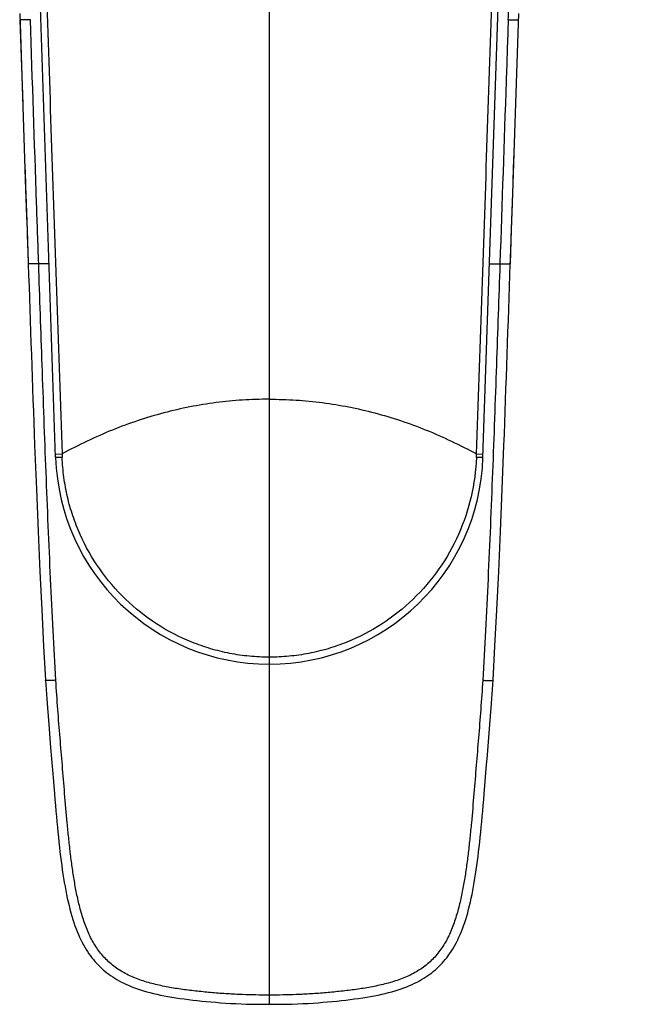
# Model space of a CAD drawing. Header units: millimetres. Extents: x 84 to 582, y -31 to 332.
# Tile 2 of 16: x 169 to 228, y -31 to 63. Entities that reach past the tile are written whole.
import ezdxf

# ---------------------------------------------------------------- set-up
doc = ezdxf.new("R2010")
doc.units = ezdxf.units.MM
doc.header["$LTSCALE"] = 30.734
doc.layers.get('0').update_dxf_attribs({"linetype": 'CONTINUOUS'})

msp = doc.modelspace()

# ---------------------------------------------------------------- linework, layer by layer
at = {"color": 9, "linetype": 'CONTINUOUS'}
for p, q in [((192.9, 104.138), (192.9, -30.992)), ((171.786, 40.047), (170.789, 40.047)), ((214.014, 40.047), (215.012, 40.047)), ((172.401, 21.777), (173.035, 21.797)), ((212.766, 21.797), (213.4, 21.777)), ((213.379, 21.777), (213.396, 21.777))]:
    msp.add_line(p, q, dxfattribs=at)
at = {"color": 7, "linetype": 'CONTINUOUS'}
for p, q in [((172.412, 21.449), (170.413, 80.883)), ((213.389, 21.449), (215.388, 80.883)), ((168.97, 64.047), (169.24, 56.071)), ((168.992, 63.427), (169.264, 55.363)), ((169.24, 56.071), (169.542, 47.169)), ((216.327, 49.194), (216.407, 51.539)), ((169.542, 47.169), (169.631, 44.575)), ((216.127, 43.311), (216.214, 45.86)), ((216.013, 40.029), (216.127, 43.311)), ((215.234, 18.412), (215.397, 22.619)), ((213.814, -7.057), (214.052, -4.154)), ((171.931, -6.367), (172.197, -9.617)), ((213.706, -8.375), (213.814, -7.057)), ((213.604, -9.617), (213.706, -8.375)), ((172.197, -9.617), (172.295, -10.792))]:
    msp.add_line(p, q, dxfattribs=at)
for points in [[(216.214, 45.86), (216.831, 64.047)], [(169.631, 44.575), (169.674, 43.312), (169.788, 40.029)], [(170.403, 22.635), (170.566, 18.425), (170.733, 14.375), (170.903, 10.521), (171.079, 6.856), (171.26, 3.363), (171.447, 0.089)], [(214.354, 0.089), (214.54, 3.361), (214.722, 6.851), (214.897, 10.514), (215.067, 14.364), (215.234, 18.412)], [(171.447, 0.089), (171.503, -0.808), (171.562, -1.692), (171.623, -2.543), (171.686, -3.363), (171.749, -4.154), (171.931, -6.367)], [(214.052, -4.154), (214.115, -3.363), (214.178, -2.543), (214.239, -1.692), (214.298, -0.808), (214.354, 0.089)], [(192.9, -30.992), (193.454, -30.992), (194.019, -30.988), (194.564, -30.98), (195.094, -30.967), (195.612, -30.949), (196.117, -30.926), (196.614, -30.9), (197.099, -30.869), (197.574, -30.836), (198.039, -30.8), (198.495, -30.762), (198.942, -30.721), (199.381, -30.679), (199.814, -30.634), (200.238, -30.586), (200.655, -30.536), (201.064, -30.483), (201.465, -30.428), (201.857, -30.37), (202.24, -30.309), (202.615, -30.245), (202.98, -30.177), (203.336, -30.105), (203.682, -30.03), (204.018, -29.951), (204.342, -29.869), (204.656, -29.784), (204.959, -29.696), (205.253, -29.604), (205.537, -29.509), (205.813, -29.41), (206.08, -29.307), (206.339, -29.201), (206.589, -29.091), (206.831, -28.978), (207.065, -28.861), (207.29, -28.741), (207.507, -28.618), (207.715, -28.492), (207.916, -28.364), (208.11, -28.232), (208.297, -28.098), (208.478, -27.96), (208.654, -27.819), (208.825, -27.674), (208.992, -27.525), (209.154, -27.371), (209.312, -27.212), (209.467, -27.049), (209.618, -26.879), (209.766, -26.704), (209.91, -26.522), (210.052, -26.334), (210.192, -26.138), (210.328, -25.936), (210.462, -25.726), (210.593, -25.508), (210.721, -25.282), (210.846, -25.048), (210.968, -24.806), (211.086, -24.554), (211.202, -24.294), (211.314, -24.024), (211.424, -23.745), (211.53, -23.456), (211.633, -23.156), (211.733, -22.848), (211.83, -22.53), (211.923, -22.203), (212.013, -21.867), (212.1, -21.523), (212.184, -21.172), (212.264, -20.812), (212.341, -20.445), (212.415, -20.069), (212.486, -19.687), (212.555, -19.297), (212.62, -18.9), (212.684, -18.496), (212.745, -18.085), (212.804, -17.666), (212.861, -17.239), (212.917, -16.804), (212.971, -16.359), (213.023, -15.906), (213.074, -15.443), (213.124, -14.971), (213.173, -14.489), (213.221, -13.996), (213.269, -13.493), (213.316, -12.978), (213.364, -12.451), (213.411, -11.911), (213.458, -11.359), (213.506, -10.792), (213.604, -9.617)], [(172.295, -10.792), (172.342, -11.359), (172.39, -11.911), (172.437, -12.451), (172.484, -12.978), (172.532, -13.493), (172.58, -13.996), (172.628, -14.489), (172.677, -14.971), (172.727, -15.443), (172.778, -15.906), (172.83, -16.359), (172.884, -16.804), (172.939, -17.239), (172.996, -17.666), (173.056, -18.085), (173.117, -18.496), (173.18, -18.9), (173.246, -19.297), (173.314, -19.687), (173.385, -20.069), (173.459, -20.445), (173.536, -20.812), (173.617, -21.172), (173.701, -21.523), (173.788, -21.867), (173.878, -22.203), (173.971, -22.53), (174.068, -22.848), (174.168, -23.156), (174.271, -23.456), (174.377, -23.745), (174.487, -24.024), (174.599, -24.294), (174.714, -24.554), (174.833, -24.806), (174.955, -25.048), (175.08, -25.282), (175.208, -25.508), (175.339, -25.726), (175.472, -25.936), (175.609, -26.138), (175.748, -26.334), (175.89, -26.522), (176.035, -26.704), (176.183, -26.879), (176.334, -27.049), (176.488, -27.212), (176.647, -27.371), (176.809, -27.525), (176.975, -27.674), (177.146, -27.819), (177.322, -27.96), (177.504, -28.098), (177.691, -28.232), (177.885, -28.364), (178.086, -28.492), (178.294, -28.618), (178.511, -28.741), (178.736, -28.861), (178.969, -28.978), (179.211, -29.091), (179.462, -29.201), (179.721, -29.307), (179.988, -29.41), (180.264, -29.509), (180.548, -29.604), (180.841, -29.696), (181.145, -29.784), (181.458, -29.869), (181.783, -29.951), (182.118, -30.03), (182.464, -30.105), (182.82, -30.177), (183.186, -30.245), (183.561, -30.309), (183.944, -30.37), (184.336, -30.428), (184.737, -30.483), (185.145, -30.536), (185.562, -30.586), (185.987, -30.634), (186.419, -30.679), (186.859, -30.721), (187.306, -30.762), (187.761, -30.8), (188.226, -30.836), (188.702, -30.869), (189.187, -30.9), (189.683, -30.926), (190.189, -30.949), (190.707, -30.967), (191.237, -30.98), (191.782, -30.988), (192.347, -30.992), (192.9, -30.992)]]:
    msp.add_lwpolyline(points, dxfattribs=at)
at = {"color": 9, "linetype": 'CONTINUOUS'}
for points in [[(172.401, 21.777), (172.402, 21.777), (172.404, 21.777), (172.414, 21.777)], [(213.396, 21.777), (213.399, 21.777), (213.4, 21.777)]]:
    msp.add_lwpolyline(points, dxfattribs=at)
for centre, radius, start, end in [((6320.432, 248.336), 6154.169, 181.939718, 182.1017587), ((-5924.163, 247.971), 6143.694, 357.8979047, 358.0603731), ((193.865, 22.421), 20.84, 181.71549, 182.61878), ((191.731, 22.424), 21.044, 357.39858, 358.2932)]:
    msp.add_arc(centre, radius, start, end, dxfattribs=at)
at = {"color": 7, "linetype": 'CONTINUOUS'}
msp.add_arc((192.9, 22.138), 20.499, 181.92509, 358.07499, dxfattribs=at)
at = {"color": 9, "linetype": 'CONTINUOUS'}
for points, knots in [([(171.057, 80.54), (171.217, 75.645), (171.539, 65.854), (172.028, 51.168), (172.527, 36.482), (172.865, 26.692), (173.035, 21.797)], [0, 0, 0, 0, 0.25, 0.5, 0.75, 1, 1, 1, 1]), ([(212.766, 21.797), (212.936, 26.692), (213.273, 36.482), (213.773, 51.168), (214.262, 65.854), (214.584, 75.645), (214.743, 80.54)], [0, 0, 0, 0, 0.25, 0.5, 0.75, 1, 1, 1, 1]), ([(215.809, 63.454), (215.823, 63.866), (215.851, 64.691), (215.919, 65.926), (216.017, 66.953), (216.134, 67.77), (216.246, 68.379), (216.36, 68.882), (216.467, 69.28), (216.555, 69.577), (216.652, 69.871), (216.796, 70.257), (216.959, 70.637), (217.147, 71.004), (217.35, 71.363), (217.744, 71.968), (218.283, 72.599), (218.901, 73.146), (219.4, 73.513), (219.932, 73.831), (220.489, 74.101), (221.065, 74.327), (221.853, 74.575), (222.862, 74.797), (224.09, 74.953), (225.326, 75.028), (226.563, 75.052), (227.388, 75.052), (227.801, 75.052)], [0, 0, 0, 0, 0.062508, 0.125017, 0.187522, 0.218777, 0.250032, 0.281287, 0.296915, 0.312544, 0.328172, 0.3438, 0.375051, 0.390679, 0.406307, 0.437556, 0.499991, 0.531238, 0.562486, 0.593734, 0.624984, 0.656236, 0.687489, 0.749976, 0.812476, 0.874981, 0.93749, 1, 1, 1, 1]), ([(169.992, 63.454), (169.925, 63.452), (169.795, 63.447), (169.636, 63.442), (169.517, 63.439), (169.435, 63.436), (169.358, 63.434), (169.287, 63.432), (169.222, 63.43), (169.165, 63.429), (169.115, 63.428), (169.078, 63.427), (169.053, 63.426), (169.037, 63.426), (169.024, 63.426), (169.013, 63.426), (169.005, 63.426), (169, 63.426), (168.997, 63.426), (168.995, 63.426), (168.993, 63.426), (168.992, 63.426), (168.992, 63.426), (168.992, 63.427)], [0, 0, 0, 0, 0.201524, 0.389219, 0.476625, 0.559066, 0.636041, 0.707046, 0.77158, 0.829141, 0.879225, 0.921331, 0.939236, 0.954957, 0.968434, 0.979602, 0.988401, 0.991892, 0.994767, 0.99702, 0.998643, 0.999632, 1, 1, 1, 1]), ([(170.789, 40.047), (170.722, 41.976), (170.453, 49.779), (170.19, 57.581), (169.992, 63.454)], [0, 0, 0, 0, 0.247301, 1, 1, 1, 1]), ([(215.809, 63.454), (215.743, 61.49), (215.479, 53.688), (215.214, 45.886), (215.012, 40.047)], [0, 0, 0, 0, 0.251641, 1, 1, 1, 1]), ([(215.809, 63.454), (215.876, 63.452), (216.006, 63.447), (216.165, 63.442), (216.284, 63.439), (216.366, 63.436), (216.443, 63.434), (216.514, 63.432), (216.578, 63.43), (216.636, 63.429), (216.685, 63.428), (216.722, 63.427), (216.747, 63.426), (216.763, 63.426), (216.777, 63.426), (216.788, 63.426), (216.796, 63.426), (216.801, 63.426), (216.804, 63.426), (216.806, 63.426), (216.808, 63.426), (216.808, 63.426), (216.809, 63.426), (216.809, 63.427)], [0, 0, 0, 0, 0.201453, 0.389089, 0.47647, 0.558892, 0.635852, 0.706848, 0.771379, 0.828943, 0.879039, 0.921164, 0.939082, 0.954818, 0.968312, 0.9795, 0.988321, 0.991824, 0.994712, 0.996978, 0.998615, 0.999618, 1, 1, 1, 1]), ([(169.473, 49.219), (169.499, 48.448), (169.604, 45.385), (169.71, 42.322), (169.79, 40.029)], [0, 0, 0, 0, 0.251554, 1, 1, 1, 1]), ([(216.011, 40.029), (216.038, 40.788), (216.144, 43.843), (216.248, 46.897), (216.327, 49.194)], [0, 0, 0, 0, 0.248282, 1, 1, 1, 1]), ([(170.789, 40.047), (170.724, 40.045), (170.597, 40.04), (170.412, 40.035), (170.266, 40.031), (170.158, 40.029), (170.086, 40.027), (170.02, 40.026), (169.962, 40.026), (169.911, 40.025), (169.875, 40.025), (169.849, 40.026), (169.834, 40.026), (169.821, 40.026), (169.81, 40.027), (169.802, 40.027), (169.795, 40.028), (169.792, 40.028), (169.79, 40.029), (169.79, 40.029)], [0, 0, 0, 0, 0.194726, 0.381972, 0.554493, 0.633166, 0.705787, 0.771675, 0.830197, 0.880773, 0.922885, 0.940627, 0.956098, 0.96926, 0.980085, 0.988555, 0.994667, 0.998439, 1, 1, 1, 1]), ([(172.439, 0.092), (172.345, 1.682), (172.166, 4.926), (171.925, 9.866), (171.703, 14.933), (171.429, 21.759), (171.128, 30.138), (170.902, 36.8), (170.789, 40.047)], [0, 0, 0, 0, 0.119501, 0.243704, 0.371046, 0.499962, 0.756243, 1, 1, 1, 1]), ([(215.012, 40.047), (214.899, 36.8), (214.673, 30.138), (214.372, 21.759), (214.098, 14.933), (213.876, 9.866), (213.635, 4.926), (213.456, 1.682), (213.362, 0.092)], [0, 0, 0, 0, 0.243757, 0.500038, 0.628954, 0.756296, 0.880499, 1, 1, 1, 1]), ([(215.012, 40.047), (215.077, 40.045), (215.204, 40.04), (215.388, 40.035), (215.535, 40.031), (215.642, 40.029), (215.715, 40.027), (215.78, 40.026), (215.839, 40.026), (215.889, 40.025), (215.926, 40.025), (215.951, 40.026), (215.967, 40.026), (215.98, 40.026), (215.991, 40.027), (215.999, 40.027), (216.005, 40.028), (216.009, 40.028), (216.011, 40.029), (216.011, 40.029)], [0, 0, 0, 0, 0.194618, 0.381767, 0.554217, 0.632866, 0.705473, 0.771358, 0.829889, 0.880486, 0.922632, 0.940396, 0.955892, 0.969082, 0.979939, 0.988443, 0.994592, 0.998404, 1, 1, 1, 1]), ([(192.9, 27.047), (192.046, 27.047), (190.34, 26.993), (187.795, 26.747), (185.272, 26.336), (182.773, 25.76), (180.296, 25.019), (177.843, 24.114), (175.412, 23.044), (173.824, 22.23), (173.035, 21.797)], [0, 0, 0, 0, 0.12346, 0.246338, 0.36915, 0.492413, 0.616639, 0.742327, 0.869961, 1, 1, 1, 1]), ([(192.9, 27.047), (193.755, 27.047), (195.461, 26.993), (198.006, 26.747), (200.528, 26.335), (203.028, 25.76), (205.505, 25.019), (207.958, 24.114), (210.389, 23.044), (211.977, 22.23), (212.766, 21.797)], [0, 0, 0, 0, 0.12346, 0.246338, 0.36915, 0.492413, 0.616639, 0.742327, 0.869961, 1, 1, 1, 1]), ([(173.047, 21.469), (173.005, 21.467), (172.922, 21.465), (172.803, 21.461), (172.71, 21.458), (172.641, 21.456), (172.596, 21.454), (172.555, 21.453), (172.518, 21.452), (172.487, 21.451), (172.464, 21.45), (172.449, 21.45), (172.439, 21.45), (172.431, 21.449), (172.424, 21.449), (172.419, 21.449), (172.416, 21.449), (172.414, 21.449), (172.413, 21.449), (172.412, 21.449), (172.412, 21.449), (172.412, 21.449)], [0, 0, 0, 0, 0.199963, 0.38965, 0.562588, 0.640904, 0.712876, 0.777887, 0.835384, 0.884873, 0.925932, 0.943188, 0.95821, 0.970967, 0.981431, 0.98958, 0.995397, 0.997427, 0.99887, 0.999726, 1, 1, 1, 1]), ([(192.9, 2.303), (192.266, 2.303), (190.995, 2.365), (189.108, 2.639), (187.254, 3.092), (184.854, 3.928), (182.023, 5.404), (179.024, 7.784), (176.539, 10.698), (174.962, 13.476), (174.04, 15.847), (173.521, 17.685), (173.178, 19.564), (173.07, 20.833), (173.047, 21.469)], [0, 0, 0, 0, 0.062496, 0.125002, 0.187511, 0.250015, 0.374896, 0.499792, 0.624711, 0.749661, 0.812222, 0.874799, 0.937404, 1, 1, 1, 1]), ([(212.753, 21.469), (212.707, 20.2), (212.369, 17.664), (211.153, 14.031), (209.263, 10.699), (206.777, 7.785), (203.778, 5.404), (200.947, 3.928), (198.547, 3.092), (196.693, 2.639), (194.806, 2.365), (193.535, 2.303), (192.9, 2.303)], [0, 0, 0, 0, 0.125079, 0.250101, 0.375085, 0.500044, 0.62498, 0.7499, 0.812425, 0.874955, 0.937483, 1, 1, 1, 1]), ([(213.389, 21.449), (213.389, 21.449), (213.388, 21.449), (213.388, 21.449), (213.387, 21.449), (213.385, 21.449), (213.382, 21.449), (213.378, 21.449), (213.371, 21.449), (213.364, 21.45), (213.354, 21.45), (213.339, 21.45), (213.316, 21.451), (213.284, 21.452), (213.246, 21.453), (213.203, 21.454), (213.155, 21.456), (213.084, 21.458), (212.989, 21.461), (212.872, 21.465), (212.793, 21.467), (212.753, 21.469)], [0, 0, 0, 0, 0.000266, 0.001046, 0.00235, 0.004187, 0.009485, 0.016993, 0.026762, 0.038847, 0.053301, 0.070175, 0.111272, 0.161918, 0.221693, 0.289871, 0.365581, 0.447672, 0.625791, 0.813221, 1, 1, 1, 1]), ([(172.439, 0.092), (172.372, 0.088), (172.244, 0.081), (172.059, 0.073), (171.892, 0.068), (171.765, 0.066), (171.676, 0.067), (171.619, 0.067), (171.57, 0.069), (171.528, 0.071), (171.495, 0.074), (171.473, 0.077), (171.459, 0.081), (171.453, 0.083), (171.447, 0.086), (171.447, 0.089)], [0, 0, 0, 0, 0.201458, 0.388639, 0.557698, 0.704793, 0.768908, 0.8261, 0.875898, 0.917836, 0.951469, 0.97639, 0.985496, 0.992364, 1, 1, 1, 1]), ([(192.9, -30.103), (192.04, -30.105), (190.706, -30.092), (188.888, -29.996), (187.45, -29.886), (186.011, -29.748), (184.59, -29.574), (183.19, -29.355), (182.043, -29.11), (181.143, -28.862), (180.482, -28.646), (179.841, -28.399), (179.032, -28.025), (178.279, -27.568), (177.605, -27.028), (177.143, -26.585), (176.723, -26.102), (176.212, -25.401), (175.78, -24.632), (175.419, -23.815), (175.178, -23.174), (174.964, -22.518), (174.713, -21.636), (174.453, -20.522), (174.205, -19.174), (173.996, -17.811), (173.819, -16.423), (173.664, -15.013), (173.48, -13.122), (173.282, -10.805), (173.06, -8.085), (172.842, -5.405), (172.618, -2.687), (172.495, -0.847), (172.439, 0.092)], [0, 0, 0, 0, 0.05872, 0.091107, 0.124237, 0.157208, 0.189791, 0.221972, 0.253909, 0.269851, 0.285692, 0.301336, 0.316708, 0.346539, 0.36113, 0.375629, 0.39016, 0.404819, 0.434775, 0.450167, 0.465775, 0.4815, 0.497229, 0.528426, 0.559514, 0.590811, 0.622593, 0.655002, 0.687715, 0.752264, 0.813759, 0.87409, 0.93581, 1, 1, 1, 1]), ([(213.361, 0.092), (213.306, -0.847), (213.182, -2.687), (212.958, -5.405), (212.74, -8.085), (212.519, -10.805), (212.321, -13.122), (212.137, -15.013), (211.982, -16.423), (211.804, -17.811), (211.596, -19.174), (211.348, -20.522), (211.087, -21.636), (210.836, -22.518), (210.623, -23.174), (210.381, -23.815), (210.021, -24.632), (209.589, -25.401), (209.078, -26.102), (208.658, -26.585), (208.196, -27.028), (207.521, -27.568), (206.769, -28.025), (205.959, -28.399), (205.319, -28.646), (204.658, -28.862), (203.758, -29.11), (202.61, -29.355), (201.211, -29.574), (199.79, -29.748), (198.351, -29.886), (196.913, -29.996), (195.095, -30.092), (193.76, -30.105), (192.9, -30.103)], [0, 0, 0, 0, 0.06419, 0.12591, 0.186241, 0.247736, 0.312285, 0.344998, 0.377407, 0.409189, 0.440486, 0.471574, 0.502771, 0.5185, 0.534225, 0.549833, 0.565225, 0.595181, 0.60984, 0.624371, 0.63887, 0.653461, 0.683292, 0.698664, 0.714308, 0.730149, 0.746091, 0.778028, 0.810209, 0.842792, 0.875763, 0.908893, 0.94128, 1, 1, 1, 1]), ([(213.361, 0.092), (213.428, 0.088), (213.557, 0.081), (213.742, 0.073), (213.909, 0.068), (214.035, 0.066), (214.125, 0.067), (214.181, 0.067), (214.231, 0.069), (214.272, 0.071), (214.306, 0.074), (214.328, 0.077), (214.341, 0.081), (214.348, 0.083), (214.353, 0.086), (214.354, 0.089)], [0, 0, 0, 0, 0.201454, 0.388633, 0.557691, 0.704786, 0.768902, 0.826095, 0.875892, 0.917832, 0.951465, 0.976388, 0.985494, 0.992363, 1, 1, 1, 1])]:
    msp.add_open_spline(points, degree=3, knots=knots, dxfattribs=at)

doc.saveas('drawing.dxf')
